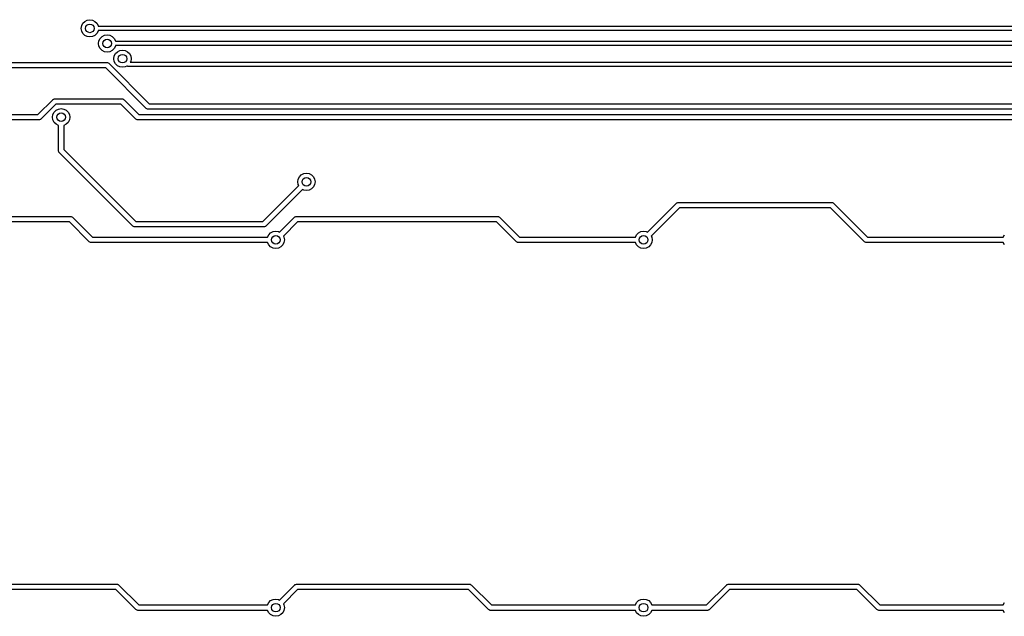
# Model space of a CAD drawing. Extents: x 3.43 to 10.86, y -3.06 to -0.6.
# Tile 2 of 5: x 4.36 to 6.15, y -3.06 to -1.97. Entities that reach past the tile are written whole.
import ezdxf

# ---------------------------------------------------------------- set-up
doc = ezdxf.new("R2010")
doc.units = 0
doc.header["$MEASUREMENT"] = 0
doc.layers.add('BLACK', color=7, linetype='CONTINUOUS')

msp = doc.modelspace()

# ---------------------------------------------------------------- linework, layer by layer
at = {"layer": 'BLACK', "linetype": 'CONTINUOUS'}
for p, q in [((4.48153, -1.97052), (4.48639, -1.96975)), ((4.48639, -1.96975), (4.49126, -1.97052)), ((4.47065, -1.9855), (4.47142, -1.98063)), ((4.47142, -1.99036), (4.47065, -1.9855)), ((4.47142, -1.98063), (4.47365, -1.97624)), ((4.47365, -1.97624), (4.47714, -1.97276)), ((4.47714, -1.97276), (4.48153, -1.97052)), ((4.49126, -1.97052), (4.49565, -1.97276)), ((4.49565, -1.97276), (4.49914, -1.97624)), ((4.49914, -1.97624), (4.50137, -1.98063)), ((4.50137, -1.98063), (4.50152, -1.98156)), ((4.50152, -1.98156), (6.93743, -1.98156)), ((4.47365, -1.99475), (4.47142, -1.99036)), ((4.47714, -1.99824), (4.47365, -1.99475)), ((4.48153, -2.00047), (4.47714, -1.99824)), ((4.48639, -2.00125), (4.48153, -2.00047)), ((4.49126, -2.00047), (4.48639, -2.00125)), ((4.49565, -1.99824), (4.49126, -2.00047)), ((4.49914, -1.99475), (4.49565, -1.99824)), ((4.50137, -1.99036), (4.49914, -1.99475)), ((4.50152, -1.98943), (4.50137, -1.99036)), ((6.93794, -1.98943), (4.50152, -1.98943)), ((4.50274, -2.00817), (4.50497, -2.00378)), ((4.50497, -2.00378), (4.50846, -2.0003)), ((4.50846, -2.0003), (4.51285, -1.99806)), ((4.51285, -1.99806), (4.51771, -1.99729)), ((4.51771, -1.99729), (4.52258, -1.99806)), ((4.52258, -1.99806), (4.52697, -2.0003)), ((4.52697, -2.0003), (4.53045, -2.00378)), ((4.53045, -2.00378), (4.53269, -2.00817)), ((4.50197, -2.01304), (4.50274, -2.00817)), ((4.50274, -2.0179), (4.50197, -2.01304)), ((4.50497, -2.02229), (4.50274, -2.0179)), ((4.50846, -2.02578), (4.50497, -2.02229)), ((4.53045, -2.02229), (4.52697, -2.02578)), ((4.53269, -2.0179), (4.53045, -2.02229)), ((4.53269, -2.00817), (4.53284, -2.0091)), ((4.53284, -2.01697), (4.53269, -2.0179)), ((4.53284, -2.0091), (7.61146, -2.0091)), ((7.60798, -2.01697), (4.53284, -2.01697)), ((4.51285, -2.02801), (4.50846, -2.02578)), ((4.51771, -2.02878), (4.51285, -2.02801)), ((4.52258, -2.02801), (4.51771, -2.02878)), ((4.52697, -2.02578), (4.52258, -2.02801)), ((4.52997, -2.04069), (4.53074, -2.03582)), ((4.53074, -2.04555), (4.52997, -2.04069)), ((4.53074, -2.03582), (4.53297, -2.03143)), ((4.53297, -2.03143), (4.53646, -2.02795)), ((4.53646, -2.02795), (4.54085, -2.02571)), ((4.54085, -2.02571), (4.54571, -2.02494)), ((4.54571, -2.02494), (4.55058, -2.02571)), ((4.55058, -2.02571), (4.55497, -2.02795)), ((4.55497, -2.02795), (4.55845, -2.03143)), ((4.55845, -2.03143), (4.56069, -2.03582)), ((4.56069, -2.03582), (4.56146, -2.04069)), ((4.56146, -2.04069), (4.56069, -2.04555)), ((4.51515, -2.05742), (3.81225, -2.05742)), ((3.81429, -2.04758), (4.51719, -2.04758)), ((4.58896, -2.13123), (4.51515, -2.05742)), ((4.51719, -2.04758), (4.51806, -2.04771)), ((4.51806, -2.04771), (4.51824, -2.04769)), ((4.51824, -2.04769), (4.51834, -2.04775)), ((4.51834, -2.04775), (4.51859, -2.04778)), ((4.51859, -2.04778), (4.51961, -2.04844)), ((4.51961, -2.04844), (4.52067, -2.04902)), ((4.52067, -2.04902), (4.59447, -2.12283)), ((4.53297, -2.04994), (4.53074, -2.04555)), ((4.53646, -2.05343), (4.53297, -2.04994)), ((4.54085, -2.05566), (4.53646, -2.05343)), ((4.54571, -2.05643), (4.54085, -2.05566)), ((4.55058, -2.05566), (4.54571, -2.05643)), ((4.55368, -2.05409), (4.55058, -2.05566)), ((4.55369, -2.05409), (4.55368, -2.05409)), ((4.55387, -2.05435), (4.55369, -2.05409)), ((4.55475, -2.05463), (4.55387, -2.05435)), ((4.55557, -2.05505), (4.55475, -2.05463)), ((4.55589, -2.055), (4.55557, -2.05505)), ((4.55619, -2.0551), (4.55589, -2.055)), ((8.27564, -2.0551), (4.55619, -2.0551)), ((4.56069, -2.04555), (4.55984, -2.04722)), ((4.55984, -2.04722), (8.27773, -2.04722)), ((4.39168, -2.14239), (4.41876, -2.1153)), ((4.42428, -2.12371), (4.39719, -2.15079)), ((4.41876, -2.1153), (4.41946, -2.11478)), ((4.41946, -2.11478), (4.41958, -2.11464)), ((4.41958, -2.11464), (4.41969, -2.11461)), ((4.41969, -2.11461), (4.41989, -2.11446)), ((4.41989, -2.11446), (4.42107, -2.1142)), ((4.42107, -2.1142), (4.42224, -2.11386)), ((4.42224, -2.11386), (4.54496, -2.11386)), ((4.54293, -2.12371), (4.42428, -2.12371)), ((4.42919, -2.13233), (4.43405, -2.13156)), ((4.43405, -2.13156), (4.43892, -2.13233)), ((4.57001, -2.15079), (4.54293, -2.12371)), ((4.54496, -2.11386), (4.54583, -2.11399)), ((4.54583, -2.11399), (4.54601, -2.11398)), ((4.54601, -2.11398), (4.54611, -2.11403)), ((4.54611, -2.11403), (4.54636, -2.11407)), ((4.54636, -2.11407), (4.54738, -2.11472)), ((4.54738, -2.11472), (4.54844, -2.1153)), ((4.54844, -2.1153), (4.57553, -2.14239)), ((4.59002, -2.13181), (4.58896, -2.13123)), ((4.59447, -2.12283), (9.60052, -2.12283)), ((3.74048, -2.14239), (4.39168, -2.14239)), ((4.41831, -2.14731), (4.41908, -2.14244)), ((4.41908, -2.15218), (4.41831, -2.14731)), ((4.41908, -2.14244), (4.42131, -2.13805)), ((4.42131, -2.13805), (4.4248, -2.13457)), ((4.4248, -2.13457), (4.42919, -2.13233)), ((4.43892, -2.13233), (4.44331, -2.13457)), ((4.44331, -2.13457), (4.44679, -2.13805)), ((4.44679, -2.13805), (4.44903, -2.14244)), ((4.44903, -2.14244), (4.4498, -2.14731)), ((4.4498, -2.14731), (4.44903, -2.15218)), ((4.57553, -2.14239), (9.56528, -2.14239)), ((4.59104, -2.13247), (4.59002, -2.13181)), ((4.59129, -2.1325), (4.59104, -2.13247)), ((4.59139, -2.13256), (4.59129, -2.1325)), ((4.59157, -2.13254), (4.59139, -2.13256)), ((4.59244, -2.13267), (4.59157, -2.13254)), ((9.60256, -2.13267), (4.59244, -2.13267)), ((4.39371, -2.15223), (3.73844, -2.15223)), ((4.39488, -2.15189), (4.39371, -2.15223)), ((4.39606, -2.15163), (4.39488, -2.15189)), ((4.39627, -2.15148), (4.39606, -2.15163)), ((4.39637, -2.15145), (4.39627, -2.15148)), ((4.39649, -2.15131), (4.39637, -2.15145)), ((4.39719, -2.15079), (4.39649, -2.15131)), ((4.42131, -2.15657), (4.41908, -2.15218)), ((4.4248, -2.16005), (4.42131, -2.15657)), ((4.42913, -2.16226), (4.4248, -2.16005)), ((4.42913, -2.20785), (4.42913, -2.16226)), ((4.44331, -2.16005), (4.43897, -2.16226)), ((4.43897, -2.16226), (4.43897, -2.20581)), ((4.44679, -2.15657), (4.44331, -2.16005)), ((4.44903, -2.15218), (4.44679, -2.15657)), ((4.57107, -2.15137), (4.57001, -2.15079)), ((4.57209, -2.15203), (4.57107, -2.15137)), ((4.57234, -2.15206), (4.57209, -2.15203)), ((4.57244, -2.15212), (4.57234, -2.15206)), ((4.57262, -2.1521), (4.57244, -2.15212)), ((4.57349, -2.15223), (4.57262, -2.1521)), ((9.56385, -2.15223), (4.57349, -2.15223)), ((4.42947, -2.20901), (4.42913, -2.20785)), ((4.42973, -2.21019), (4.42947, -2.20901)), ((4.42988, -2.2104), (4.42973, -2.21019)), ((4.42991, -2.21051), (4.42988, -2.2104)), ((4.43005, -2.21062), (4.42991, -2.21051)), ((4.43057, -2.21133), (4.43005, -2.21062)), ((4.56461, -2.34536), (4.43057, -2.21133)), ((4.43897, -2.20581), (4.57013, -2.33696)), ((4.86527, -2.25988), (4.86751, -2.25549)), ((4.86751, -2.25549), (4.87099, -2.25201)), ((4.87099, -2.25201), (4.87538, -2.24977)), ((4.87538, -2.24977), (4.88025, -2.249)), ((4.88025, -2.249), (4.88511, -2.24977)), ((4.88511, -2.24977), (4.8895, -2.25201)), ((4.8895, -2.25201), (4.89299, -2.25549)), ((4.89299, -2.25549), (4.89522, -2.25988)), ((4.80108, -2.33696), (4.86633, -2.2717)), ((4.8645, -2.26475), (4.86527, -2.25988)), ((4.86527, -2.26962), (4.8645, -2.26475)), ((4.86633, -2.2717), (4.86527, -2.26962)), ((4.89299, -2.27401), (4.8895, -2.27749)), ((4.89522, -2.26962), (4.89299, -2.27401)), ((4.89522, -2.25988), (4.896, -2.26475)), ((4.896, -2.26475), (4.89522, -2.26962)), ((4.87329, -2.27866), (4.8066, -2.34536)), ((4.87538, -2.27973), (4.87329, -2.27866)), ((4.88025, -2.2805), (4.87538, -2.27973)), ((4.88511, -2.27973), (4.88025, -2.2805)), ((4.8895, -2.27749), (4.88511, -2.27973)), ((5.50072, -2.35649), (5.55359, -2.30362)), ((5.55359, -2.30362), (5.55429, -2.3031)), ((5.55429, -2.3031), (5.55441, -2.30296)), ((5.55441, -2.30296), (5.55452, -2.30293)), ((5.55452, -2.30293), (5.55472, -2.30278)), ((5.55472, -2.30278), (5.5559, -2.30252)), ((5.5559, -2.30252), (5.55707, -2.30218)), ((5.55707, -2.30218), (5.83594, -2.30218)), ((5.83594, -2.30218), (5.83681, -2.30231)), ((5.83681, -2.30231), (5.83699, -2.30229)), ((5.83699, -2.30229), (5.83708, -2.30235)), ((5.83708, -2.30235), (5.83734, -2.30238)), ((5.83734, -2.30238), (5.83835, -2.30304)), ((5.83835, -2.30304), (5.83942, -2.30362)), ((5.83942, -2.30362), (5.90128, -2.36548)), ((4.19289, -2.32777), (4.45111, -2.32777)), ((4.45111, -2.32777), (4.45198, -2.3279)), ((4.45198, -2.3279), (4.45216, -2.32789)), ((4.45216, -2.32789), (4.45226, -2.32794)), ((4.45226, -2.32794), (4.45251, -2.32798)), ((4.45251, -2.32798), (4.45353, -2.32863)), ((4.45353, -2.32863), (4.45459, -2.32922)), ((4.8587, -2.32922), (4.85941, -2.32869)), ((4.85941, -2.32869), (4.85952, -2.32855)), ((4.85952, -2.32855), (4.85963, -2.32852)), ((4.85963, -2.32852), (4.85984, -2.32837)), ((4.85984, -2.32837), (4.86102, -2.32811)), ((4.86102, -2.32811), (4.86218, -2.32777)), ((4.86218, -2.32777), (5.22819, -2.32777)), ((5.22819, -2.32777), (5.22906, -2.3279)), ((5.22906, -2.3279), (5.22924, -2.32789)), ((5.22924, -2.32789), (5.22934, -2.32794)), ((5.22934, -2.32794), (5.22959, -2.32798)), ((5.22959, -2.32798), (5.23061, -2.32863)), ((5.23061, -2.32863), (5.23167, -2.32922)), ((5.55911, -2.31202), (5.50768, -2.36345)), ((5.8339, -2.31202), (5.55911, -2.31202)), ((5.89576, -2.37389), (5.8339, -2.31202)), ((4.44908, -2.33762), (4.19493, -2.33762)), ((4.48534, -2.37389), (4.44908, -2.33762)), ((4.45459, -2.32922), (4.49086, -2.36548)), ((4.56567, -2.34594), (4.56461, -2.34536)), ((4.56669, -2.3466), (4.56567, -2.34594)), ((4.56694, -2.34664), (4.56669, -2.3466)), ((4.57013, -2.33696), (4.80108, -2.33696)), ((4.80428, -2.34646), (4.80312, -2.3468)), ((4.80546, -2.34621), (4.80428, -2.34646)), ((4.80567, -2.34605), (4.80546, -2.34621)), ((4.80577, -2.34602), (4.80567, -2.34605)), ((4.80589, -2.34589), (4.80577, -2.34602)), ((4.8066, -2.34536), (4.80589, -2.34589)), ((4.83143, -2.35649), (4.8587, -2.32922)), ((4.86422, -2.33762), (4.83839, -2.36345)), ((5.22615, -2.33762), (4.86422, -2.33762)), ((5.26242, -2.37389), (5.22615, -2.33762)), ((5.23167, -2.32922), (5.26794, -2.36548)), ((4.56704, -2.34669), (4.56694, -2.34664)), ((4.56722, -2.34668), (4.56704, -2.34669)), ((4.56809, -2.3468), (4.56722, -2.34668)), ((4.80312, -2.3468), (4.56809, -2.3468)), ((4.80952, -2.36548), (4.81173, -2.36115)), ((4.81173, -2.36115), (4.81522, -2.35767)), ((4.81522, -2.35767), (4.81961, -2.35543)), ((4.81961, -2.35543), (4.82447, -2.35466)), ((4.82447, -2.35466), (4.82934, -2.35543)), ((4.82934, -2.35543), (4.83143, -2.35649)), ((4.83839, -2.36345), (4.83945, -2.36554)), ((5.47881, -2.36548), (5.48102, -2.36115)), ((5.48102, -2.36115), (5.48451, -2.35767)), ((5.48451, -2.35767), (5.4889, -2.35543)), ((5.4889, -2.35543), (5.49376, -2.35466)), ((5.49376, -2.35466), (5.49863, -2.35543)), ((5.49863, -2.35543), (5.50072, -2.35649)), ((5.50768, -2.36345), (5.50874, -2.36554)), ((6.14811, -2.36548), (6.15031, -2.36115)), ((4.48641, -2.37447), (4.48534, -2.37389)), ((4.48743, -2.37512), (4.48641, -2.37447)), ((4.48768, -2.37516), (4.48743, -2.37512)), ((4.48778, -2.37521), (4.48768, -2.37516)), ((4.48796, -2.3752), (4.48778, -2.37521)), ((4.48882, -2.37533), (4.48796, -2.3752)), ((4.80952, -2.37533), (4.48882, -2.37533)), ((4.49086, -2.36548), (4.80952, -2.36548)), ((4.81173, -2.37966), (4.80952, -2.37533)), ((4.81522, -2.38315), (4.81173, -2.37966)), ((4.83721, -2.37966), (4.83373, -2.38315)), ((4.83945, -2.37527), (4.83721, -2.37966)), ((4.83945, -2.36554), (4.84022, -2.37041)), ((4.84022, -2.37041), (4.83945, -2.37527)), ((5.26349, -2.37447), (5.26242, -2.37389)), ((5.26451, -2.37512), (5.26349, -2.37447)), ((5.26476, -2.37516), (5.26451, -2.37512)), ((5.26485, -2.37521), (5.26476, -2.37516)), ((5.26504, -2.3752), (5.26485, -2.37521)), ((5.2659, -2.37533), (5.26504, -2.3752)), ((5.47881, -2.37533), (5.2659, -2.37533)), ((5.26794, -2.36548), (5.47881, -2.36548)), ((5.48102, -2.37966), (5.47881, -2.37533)), ((5.48451, -2.38315), (5.48102, -2.37966)), ((5.5065, -2.37966), (5.50302, -2.38315)), ((5.50874, -2.37527), (5.5065, -2.37966)), ((5.50874, -2.36554), (5.50951, -2.37041)), ((5.50951, -2.37041), (5.50874, -2.37527)), ((5.89683, -2.37447), (5.89576, -2.37389)), ((5.89784, -2.37512), (5.89683, -2.37447)), ((5.8981, -2.37516), (5.89784, -2.37512)), ((5.89819, -2.37521), (5.8981, -2.37516)), ((5.89837, -2.3752), (5.89819, -2.37521)), ((5.89924, -2.37533), (5.89837, -2.3752)), ((6.14811, -2.37533), (5.89924, -2.37533)), ((5.90128, -2.36548), (6.14811, -2.36548)), ((6.15031, -2.37966), (6.14811, -2.37533)), ((4.81961, -2.38538), (4.81522, -2.38315)), ((4.82447, -2.38615), (4.81961, -2.38538)), ((4.82934, -2.38538), (4.82447, -2.38615)), ((4.83373, -2.38315), (4.82934, -2.38538)), ((5.4889, -2.38538), (5.48451, -2.38315)), ((5.49376, -2.38615), (5.4889, -2.38538)), ((5.49863, -2.38538), (5.49376, -2.38615)), ((5.50302, -2.38315), (5.49863, -2.38538)), ((4.19289, -2.99706), (4.53578, -2.99706)), ((4.53374, -3.00691), (4.19493, -3.00691)), ((4.57001, -3.04318), (4.53374, -3.00691)), ((4.53578, -2.99706), (4.53665, -2.99719)), ((4.53665, -2.99719), (4.53683, -2.99718)), ((4.53683, -2.99718), (4.53692, -2.99723)), ((4.53692, -2.99723), (4.53718, -2.99727)), ((4.53718, -2.99727), (4.53819, -2.99792)), ((4.53819, -2.99792), (4.53926, -2.99851)), ((4.53926, -2.99851), (4.57553, -3.03478)), ((4.83143, -3.02578), (4.8587, -2.99851)), ((4.86422, -3.00691), (4.83839, -3.03274)), ((4.8587, -2.99851), (4.85941, -2.99798)), ((4.85941, -2.99798), (4.85952, -2.99784)), ((4.85952, -2.99784), (4.85963, -2.99781)), ((4.85963, -2.99781), (4.85984, -2.99766)), ((4.85984, -2.99766), (4.86102, -2.99741)), ((4.86102, -2.99741), (4.86218, -2.99706)), ((4.86218, -2.99706), (5.17718, -2.99706)), ((5.17514, -3.00691), (4.86422, -3.00691)), ((5.21141, -3.04318), (5.17514, -3.00691)), ((5.17718, -2.99706), (5.17805, -2.99719)), ((5.17805, -2.99719), (5.17823, -2.99718)), ((5.17823, -2.99718), (5.17833, -2.99723)), ((5.17833, -2.99723), (5.17858, -2.99727)), ((5.17858, -2.99727), (5.1796, -2.99792)), ((5.1796, -2.99792), (5.18066, -2.99851)), ((5.18066, -2.99851), (5.21693, -3.03478)), ((5.60804, -3.03478), (5.64431, -2.99851)), ((5.64982, -3.00691), (5.61356, -3.04318)), ((5.64431, -2.99851), (5.64501, -2.99798)), ((5.64501, -2.99798), (5.64513, -2.99784)), ((5.64513, -2.99784), (5.64523, -2.99781)), ((5.64523, -2.99781), (5.64544, -2.99766)), ((5.64544, -2.99766), (5.64662, -2.99741)), ((5.64662, -2.99741), (5.64779, -2.99706)), ((5.64779, -2.99706), (5.88391, -2.99706)), ((5.88187, -3.00691), (5.64982, -3.00691)), ((5.91814, -3.04318), (5.88187, -3.00691)), ((5.88391, -2.99706), (5.88478, -2.99719)), ((5.88478, -2.99719), (5.88496, -2.99718)), ((5.88496, -2.99718), (5.88506, -2.99723)), ((5.88506, -2.99723), (5.88531, -2.99727)), ((5.88531, -2.99727), (5.88633, -2.99792)), ((5.88633, -2.99792), (5.88739, -2.99851)), ((5.88739, -2.99851), (5.92366, -3.03478)), ((4.81173, -3.03044), (4.81522, -3.02696)), ((4.81522, -3.02696), (4.81961, -3.02472)), ((4.81961, -3.02472), (4.82447, -3.02395)), ((4.82447, -3.02395), (4.82934, -3.02472)), ((4.82934, -3.02472), (4.83143, -3.02578)), ((5.48102, -3.03044), (5.48451, -3.02696)), ((5.48451, -3.02696), (5.4889, -3.02472)), ((5.4889, -3.02472), (5.49376, -3.02395)), ((5.49376, -3.02395), (5.49863, -3.02472)), ((5.49863, -3.02472), (5.50302, -3.02696)), ((5.50302, -3.02696), (5.5065, -3.03044)), ((4.57107, -3.04376), (4.57001, -3.04318)), ((4.57209, -3.04442), (4.57107, -3.04376)), ((4.57234, -3.04445), (4.57209, -3.04442)), ((4.57244, -3.04451), (4.57234, -3.04445)), ((4.57262, -3.04449), (4.57244, -3.04451)), ((4.57349, -3.04462), (4.57262, -3.04449)), ((4.80952, -3.04462), (4.57349, -3.04462)), ((4.57553, -3.03478), (4.80952, -3.03478)), ((4.80952, -3.03478), (4.81173, -3.03044)), ((4.81173, -3.04895), (4.80952, -3.04462)), ((4.83945, -3.04456), (4.83721, -3.04895)), ((4.83839, -3.03274), (4.83945, -3.03483)), ((4.83945, -3.03483), (4.84022, -3.0397)), ((4.84022, -3.0397), (4.83945, -3.04456)), ((5.21248, -3.04376), (5.21141, -3.04318)), ((5.21349, -3.04442), (5.21248, -3.04376)), ((5.21375, -3.04445), (5.21349, -3.04442)), ((5.21384, -3.04451), (5.21375, -3.04445)), ((5.21403, -3.04449), (5.21384, -3.04451)), ((5.21489, -3.04462), (5.21403, -3.04449)), ((5.47881, -3.04462), (5.21489, -3.04462)), ((5.21693, -3.03478), (5.47881, -3.03478)), ((5.47881, -3.03478), (5.48102, -3.03044)), ((5.48102, -3.04895), (5.47881, -3.04462)), ((5.5065, -3.03044), (5.50871, -3.03478)), ((5.50871, -3.04462), (5.5065, -3.04895)), ((5.50871, -3.03478), (5.60804, -3.03478)), ((5.61008, -3.04462), (5.50871, -3.04462)), ((5.61124, -3.04428), (5.61008, -3.04462)), ((5.61242, -3.04402), (5.61124, -3.04428)), ((5.61263, -3.04387), (5.61242, -3.04402)), ((5.61273, -3.04384), (5.61263, -3.04387)), ((5.61285, -3.0437), (5.61273, -3.04384)), ((5.61356, -3.04318), (5.61285, -3.0437)), ((5.91921, -3.04376), (5.91814, -3.04318)), ((5.92023, -3.04442), (5.91921, -3.04376)), ((5.92048, -3.04445), (5.92023, -3.04442)), ((5.92058, -3.04451), (5.92048, -3.04445)), ((5.92076, -3.04449), (5.92058, -3.04451)), ((5.92162, -3.04462), (5.92076, -3.04449)), ((6.14811, -3.04462), (5.92162, -3.04462)), ((5.92366, -3.03478), (6.14811, -3.03478)), ((6.14811, -3.03478), (6.15031, -3.03044)), ((6.15031, -3.04895), (6.14811, -3.04462)), ((4.81522, -3.05244), (4.81173, -3.04895)), ((4.81961, -3.05467), (4.81522, -3.05244)), ((4.82447, -3.05544), (4.81961, -3.05467)), ((4.82934, -3.05467), (4.82447, -3.05544)), ((4.83373, -3.05244), (4.82934, -3.05467)), ((4.83721, -3.04895), (4.83373, -3.05244)), ((5.48451, -3.05244), (5.48102, -3.04895)), ((5.4889, -3.05467), (5.48451, -3.05244)), ((5.49376, -3.05544), (5.4889, -3.05467)), ((5.49863, -3.05467), (5.49376, -3.05544)), ((5.50302, -3.05244), (5.49863, -3.05467)), ((5.5065, -3.04895), (5.50302, -3.05244))]:
    msp.add_line(p, q, dxfattribs=at)
at = {"layer": 'BLACK'}
for centre in [(4.48639, -1.9855), (4.51771, -2.01304), (4.54571, -2.04069), (4.43405, -2.14731), (4.88025, -2.26475), (4.82447, -2.37041), (5.49376, -2.37041), (4.82447, -3.0397), (5.49376, -3.0397)]:
    msp.add_circle(centre, 0.007874, dxfattribs=at)

doc.saveas('drawing.dxf')
